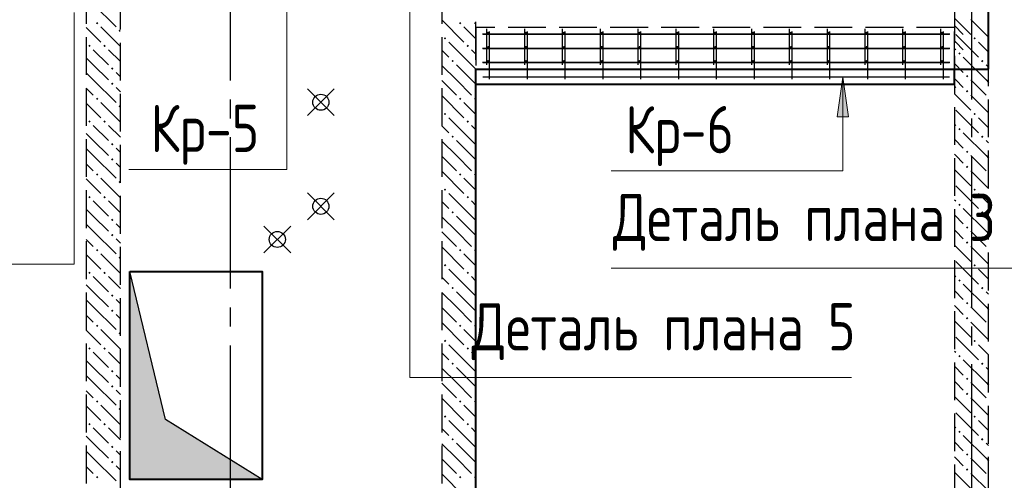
# Model space of a CAD drawing. Header units: millimetres. Extents: x 40580 to 1167576, y -220995 to 81020.
# Tile 61 of 256: x 308066 to 313272, y -108532 to -106097. Entities that reach past the tile are written whole.
import ezdxf

# ---------------------------------------------------------------- set-up
doc = ezdxf.new("R2010")
doc.units = ezdxf.units.MM
for name, pattern in [('______2', [270, 200, -70]), ('______5', [1100, 800, -100, 100, -100]), ('CENTER', [2, 1.25, -0.25, 0.25, -0.25])]:
    doc.linetypes.add(name, pattern=pattern)
for name, color, linetype in [('ЖБ Балка Вышележаща', 7, 'Continuous'), ('Тонкие', 7, 'Continuous'), ('ФВ-2', 7, 'Continuous')]:
    doc.layers.add(name, color=color, linetype=linetype)
doc.layers.add('ЖБ Балка Нижележащая', color=7, linetype='______2', true_color=0x656565)
doc.layers.add('ЖБ Стена верхний уровень', color=7, linetype='______2', true_color=0x656565)
for name, color, linetype, lineweight in [('ОСИ', 7, 'CENTER', 15), ('Основная', 7, 'Continuous', 40), ('Позиционная метка номер позиции', 7, 'Continuous', 13), ('Примечания', 7, 'Continuous', 13), ('Размерная линия_ общее', 7, 'Continuous', 25), ('Фоновоя арматура У1', 52, 'Continuous', 25), ('Фоновоя арматура Х1', 52, 'Continuous', 25)]:
    doc.layers.add(name, color=color, linetype=linetype, lineweight=lineweight)
doc.styles.add('GOST 2.304', font='isocpeur.ttf', dxfattribs={"width": 0.8})

msp = doc.modelspace()

# ---------------------------------------------------------------- hatches: boundary and pattern name
at = {"layer": 'ЖБ Стена верхний уровень', "linetype": 'Continuous', "lineweight": -3, "transparency": 33554687}
for points in [[(308468.7, -106115.3), (308475.3, -106108.8), (308481.7, -106115.3), (308475.3, -106121.8)], [(308588.7, -106155.3), (308595.2, -106148.8), (308598.3, -106151.9), (308598.3, -106158.7), (308595.2, -106161.8)], [(310388.7, -106115.3), (310395.2, -106108.8), (310401.7, -106115.3), (310395.2, -106121.8)], [(310468.7, -106115.3), (310475.3, -106108.8), (310478.3, -106111.9), (310478.3, -106118.7), (310475.3, -106121.8)], [(310308.7, -106195.3), (310315.2, -106188.8), (310321.7, -106195.3), (310315.2, -106201.8)], [(313108.7, -106195.3), (313115.2, -106188.8), (313121.7, -106195.3), (313115.2, -106201.8)], [(308428.7, -106235.3), (308435.2, -106228.8), (308441.7, -106235.3), (308435.2, -106241.8)], [(308508.7, -106235.3), (308515.2, -106228.8), (308521.7, -106235.3), (308515.2, -106241.8)], [(310428.7, -106235.3), (310435.2, -106228.8), (310441.7, -106235.3), (310435.2, -106241.8)], [(313028.7, -106275.3), (313035.2, -106268.8), (313041.7, -106275.3), (313035.2, -106281.8)], [(308548.7, -106355.3), (308555.2, -106348.8), (308561.7, -106355.3), (308555.2, -106361.8)], [(310348.7, -106315.3), (310355.2, -106308.8), (310361.7, -106315.3), (310355.2, -106321.8)], [(313148.7, -106315.3), (313155.2, -106308.8), (313161.7, -106315.3), (313155.2, -106321.8)], [(313068.7, -106395.3), (313075.3, -106388.8), (313081.7, -106395.3), (313075.3, -106401.8)], [(308548.7, -106435.3), (308555.2, -106428.8), (308561.7, -106435.3), (308555.2, -106441.8)], [(308468.7, -106515.3), (308475.3, -106508.8), (308481.7, -106515.3), (308475.3, -106521.8)], [(310388.7, -106515.3), (310395.2, -106508.8), (310401.7, -106515.3), (310395.2, -106521.8)], [(310468.7, -106515.3), (310475.3, -106508.8), (310478.3, -106511.9), (310478.3, -106518.7), (310475.3, -106521.8)], [(313068.7, -106475.3), (313075.3, -106468.8), (313081.7, -106475.3), (313075.3, -106481.8)], [(308588.7, -106555.3), (308595.2, -106548.8), (308598.3, -106551.9), (308598.3, -106558.7), (308595.2, -106561.8)], [(310308.7, -106595.3), (310315.2, -106588.8), (310321.7, -106595.3), (310315.2, -106601.8)], [(313108.7, -106595.3), (313115.2, -106588.8), (313121.7, -106595.3), (313115.2, -106601.8)], [(308428.7, -106635.3), (308435.2, -106628.8), (308441.7, -106635.3), (308435.2, -106641.8)], [(308508.7, -106635.3), (308515.2, -106628.8), (308521.7, -106635.3), (308515.2, -106641.8)], [(310428.7, -106635.3), (310435.2, -106628.8), (310441.7, -106635.3), (310435.2, -106641.8)], [(313028.7, -106675.3), (313035.2, -106668.8), (313041.7, -106675.3), (313035.2, -106681.8)], [(310348.7, -106715.3), (310355.2, -106708.8), (310361.7, -106715.3), (310355.2, -106721.8)], [(313148.7, -106715.3), (313155.2, -106708.8), (313161.7, -106715.3), (313155.2, -106721.8)], [(308548.7, -106755.3), (308555.2, -106748.8), (308561.7, -106755.3), (308555.2, -106761.8)], [(313068.7, -106795.3), (313075.3, -106788.8), (313081.7, -106795.3), (313075.3, -106801.8)], [(308548.7, -106835.3), (308555.2, -106828.8), (308561.7, -106835.3), (308555.2, -106841.8)], [(313068.7, -106875.3), (313075.3, -106868.8), (313081.7, -106875.3), (313075.3, -106881.8)], [(308468.7, -106915.3), (308475.3, -106908.8), (308481.7, -106915.3), (308475.3, -106921.8)], [(310388.7, -106915.3), (310395.2, -106908.8), (310401.7, -106915.3), (310395.2, -106921.8)], [(310468.7, -106915.3), (310475.3, -106908.8), (310478.3, -106911.9), (310478.3, -106918.7), (310475.3, -106921.8)], [(308588.7, -106955.3), (308595.2, -106948.8), (308598.3, -106951.9), (308598.3, -106958.7), (308595.2, -106961.8)], [(308428.7, -107035.3), (308435.2, -107028.8), (308441.7, -107035.3), (308435.2, -107041.8)], [(308508.7, -107035.3), (308515.2, -107028.8), (308521.7, -107035.3), (308515.2, -107041.8)], [(310308.7, -106995.3), (310315.2, -106988.8), (310321.7, -106995.3), (310315.2, -107001.8)], [(310428.7, -107035.3), (310435.2, -107028.8), (310441.7, -107035.3), (310435.2, -107041.8)], [(313108.7, -106995.3), (313115.2, -106988.8), (313121.7, -106995.3), (313115.2, -107001.8)], [(313028.7, -107075.3), (313035.2, -107068.8), (313041.7, -107075.3), (313035.2, -107081.8)], [(310348.7, -107115.3), (310355.2, -107108.8), (310361.7, -107115.3), (310355.2, -107121.8)], [(313148.7, -107115.3), (313155.2, -107108.8), (313161.7, -107115.3), (313155.2, -107121.8)], [(308548.7, -107155.3), (308555.2, -107148.8), (308561.7, -107155.3), (308555.2, -107161.8)], [(313068.7, -107195.3), (313075.3, -107188.8), (313081.7, -107195.3), (313075.3, -107201.8)], [(308548.7, -107235.3), (308555.2, -107228.8), (308561.7, -107235.3), (308555.2, -107241.8)], [(313068.7, -107275.3), (313075.3, -107268.8), (313081.7, -107275.3), (313075.3, -107281.8)], [(308468.7, -107315.3), (308475.3, -107308.8), (308481.7, -107315.3), (308475.3, -107321.8)], [(310388.7, -107315.3), (310395.2, -107308.8), (310401.7, -107315.3), (310395.2, -107321.8)], [(310468.7, -107315.3), (310475.3, -107308.8), (310478.3, -107311.9), (310478.3, -107318.8), (310475.3, -107321.8)], [(308588.7, -107355.3), (308595.2, -107348.8), (308598.3, -107351.9), (308598.3, -107358.7), (308595.2, -107361.8)], [(310308.7, -107395.3), (310315.2, -107388.8), (310321.7, -107395.3), (310315.2, -107401.8)], [(313108.7, -107395.3), (313115.2, -107388.8), (313121.7, -107395.3), (313115.2, -107401.8)], [(308428.7, -107435.3), (308435.2, -107428.8), (308441.7, -107435.3), (308435.2, -107441.8)], [(308508.7, -107435.3), (308515.2, -107428.8), (308521.7, -107435.3), (308515.2, -107441.8)], [(310428.7, -107435.3), (310435.2, -107428.8), (310441.7, -107435.3), (310435.2, -107441.8)], [(313028.7, -107475.3), (313035.2, -107468.8), (313041.7, -107475.3), (313035.2, -107481.8)], [(308548.7, -107555.3), (308555.2, -107548.8), (308561.7, -107555.3), (308555.2, -107561.8)], [(310348.7, -107515.3), (310355.2, -107508.8), (310361.7, -107515.3), (310355.2, -107521.8)], [(313148.7, -107515.3), (313155.2, -107508.8), (313161.7, -107515.3), (313155.2, -107521.8)], [(313068.7, -107595.3), (313075.3, -107588.8), (313081.7, -107595.3), (313075.3, -107601.8)], [(308548.7, -107635.3), (308555.2, -107628.8), (308561.7, -107635.3), (308555.2, -107641.8)], [(308468.7, -107715.3), (308475.3, -107708.8), (308481.7, -107715.3), (308475.3, -107721.8)], [(310388.7, -107715.3), (310395.2, -107708.8), (310401.7, -107715.3), (310395.2, -107721.8)], [(310468.7, -107715.3), (310475.3, -107708.8), (310478.3, -107711.9), (310478.3, -107718.8), (310475.3, -107721.8)], [(313068.7, -107675.3), (313075.3, -107668.8), (313081.7, -107675.3), (313075.3, -107681.8)], [(308588.7, -107755.3), (308595.2, -107748.8), (308598.3, -107751.9), (308598.3, -107758.7), (308595.2, -107761.8)], [(310308.7, -107795.3), (310315.2, -107788.8), (310321.7, -107795.3), (310315.2, -107801.8)], [(313108.7, -107795.3), (313115.2, -107788.8), (313121.7, -107795.3), (313115.2, -107801.8)], [(308428.7, -107835.3), (308435.2, -107828.8), (308441.7, -107835.3), (308435.2, -107841.8)], [(308508.7, -107835.3), (308515.2, -107828.8), (308521.7, -107835.3), (308515.2, -107841.8)], [(310428.7, -107835.3), (310435.2, -107828.8), (310441.7, -107835.3), (310435.2, -107841.8)], [(310348.7, -107915.3), (310355.2, -107908.8), (310361.7, -107915.3), (310355.2, -107921.8)], [(313028.7, -107875.3), (313035.2, -107868.8), (313041.7, -107875.3), (313035.2, -107881.8)], [(313148.7, -107915.3), (313155.2, -107908.8), (313161.7, -107915.3), (313155.2, -107921.8)], [(308548.7, -107955.3), (308555.2, -107948.8), (308561.7, -107955.3), (308555.2, -107961.8)], [(313068.7, -107995.3), (313075.3, -107988.8), (313081.7, -107995.3), (313075.3, -108001.8)], [(308548.7, -108035.3), (308555.2, -108028.8), (308561.7, -108035.3), (308555.2, -108041.8)], [(313068.7, -108075.3), (313075.3, -108068.8), (313081.7, -108075.3), (313075.3, -108081.8)], [(308468.7, -108115.3), (308475.3, -108108.8), (308481.7, -108115.3), (308475.3, -108121.8)], [(310388.7, -108115.3), (310395.2, -108108.8), (310401.7, -108115.3), (310395.2, -108121.8)], [(310468.7, -108115.3), (310475.3, -108108.8), (310478.3, -108111.9), (310478.3, -108118.8), (310475.3, -108121.8)], [(308588.7, -108155.3), (308595.2, -108148.8), (308598.3, -108151.9), (308598.3, -108158.7), (308595.2, -108161.8)], [(308428.7, -108235.3), (308435.2, -108228.8), (308441.7, -108235.3), (308435.2, -108241.8)], [(308508.7, -108235.3), (308515.2, -108228.8), (308521.7, -108235.3), (308515.2, -108241.8)], [(310308.7, -108195.3), (310315.2, -108188.8), (310321.7, -108195.3), (310315.2, -108201.8)], [(310428.7, -108235.3), (310435.2, -108228.8), (310441.7, -108235.3), (310435.2, -108241.8)], [(313108.7, -108195.3), (313115.2, -108188.8), (313121.7, -108195.3), (313115.2, -108201.8)], [(313028.7, -108275.3), (313035.2, -108268.8), (313041.7, -108275.3), (313035.2, -108281.8)], [(310348.7, -108315.3), (310355.2, -108308.8), (310361.7, -108315.3), (310355.2, -108321.8)], [(313148.7, -108315.3), (313155.2, -108308.8), (313161.7, -108315.3), (313155.2, -108321.8)], [(308548.7, -108355.3), (308555.2, -108348.8), (308561.7, -108355.3), (308555.2, -108361.8)], [(308548.7, -108435.3), (308555.2, -108428.8), (308561.7, -108435.3), (308555.2, -108441.8)], [(313068.7, -108395.3), (313075.3, -108388.8), (313081.7, -108395.3), (313075.3, -108401.8)], [(313068.7, -108475.3), (313075.3, -108468.8), (313081.7, -108475.3), (313075.3, -108481.8)], [(308468.7, -108515.3), (308475.3, -108508.8), (308481.7, -108515.3), (308475.3, -108521.8)], [(310388.7, -108515.3), (310395.2, -108508.8), (310401.7, -108515.3), (310395.2, -108521.8)], [(310468.7, -108515.3), (310475.3, -108508.8), (310478.3, -108511.9), (310478.3, -108518.8), (310475.3, -108521.8)]]:
    msp.add_hatch(color=7, dxfattribs=at).paths.add_polyline_path(points, flags=16)
at = {"layer": 'Позиционная метка номер позиции', "linetype": 'Continuous', "lineweight": 13, "transparency": 33554687}
msp.add_hatch(color=7, dxfattribs=at).paths.add_polyline_path([(312388, -106610.6), (312418, -106400.6), (312448, -106610.6)], flags=16)
at = {"layer": 'ФВ-2'}
h = msp.add_hatch(color=256, dxfattribs=at)
h.dxf.hatch_style = 1
h.paths.add_polyline_path([(308742.4, -107819.2), (308836.4, -108210), (309348.3, -108528.4), (308668.3, -108528.4)])
h.paths.add_polyline_path([(308742.4, -107819.2), (308668.3, -108528.4), (308648.3, -108528.4), (308648.3, -107428.4)])

# ---------------------------------------------------------------- linework, layer by layer
for centre in [(309658.3, -106533.4), (309658.3, -107083.4), (309428.2, -107258.4)]:
    msp.add_circle(centre, 42.5)
at = {"layer": 'ЖБ Балка Вышележаща', "color": 7, "linetype": 'Continuous', "lineweight": -3, "transparency": 33554687}
msp.add_line((310478.3, -106358.4), (310478.3, -106438.4), dxfattribs=at)
at = {"layer": 'ЖБ Балка Нижележащая', "color": 251, "linetype": '______2', "lineweight": -3, "true_color": 0x656565, "transparency": 33554687}
for p, q in [((313008.3, -106138.4), (310478.3, -106138.4)), ((310478.3, -106138.4), (310478.3, -106358.4)), ((313008.3, -106358.4), (313008.3, -106138.4))]:
    msp.add_line(p, q, dxfattribs=at)
at = {"layer": 'ЖБ Стена верхний уровень', "color": 251, "linetype": '______2', "lineweight": -3, "true_color": 0x656565, "transparency": 33554687}
for p, q in [((310478.3, -109818.4), (310478.3, -104668.4)), ((313008.3, -104668.4), (313008.3, -109818.4)), ((313188.3, -110498.4), (313188.3, -104668.4)), ((308418.3, -105918.4), (308418.3, -110318.4)), ((308598.3, -108578.4), (308598.3, -105918.4)), ((310298.3, -105918.4), (310298.3, -108578.4))]:
    msp.add_line(p, q, dxfattribs=at)
at = {"layer": 'ЖБ Стена верхний уровень', "color": 9, "linetype": 'Continuous', "lineweight": -3, "true_color": 0xc7c7c7, "transparency": 33554687}
for p, q in [((308455.2, -106015.3), (308575.3, -106135.3)), ((313008.3, -106088.3), (313095.2, -106175.3)), ((313095.2, -106095.3), (313188.3, -106188.4)), ((308455.2, -106175.3), (308418.3, -106138.3)), ((308495.2, -106135.3), (308598.3, -106238.4)), ((310298.3, -106098.4), (310415.2, -106215.3)), ((310455.2, -106175.3), (310415.2, -106135.3)), ((313008.3, -106128.3), (313055.2, -106175.3)), ((308495.2, -106215.3), (308455.2, -106175.3)), ((310478.3, -106198.4), (310455.2, -106175.3)), ((313015.2, -106175.3), (313135.2, -106295.3)), ((310455.2, -106335.3), (310335.2, -106215.3)), ((313015.2, -106215.3), (313008.3, -106208.3)), ((313008.3, -106248.3), (313015.2, -106255.3)), ((313055.2, -106255.3), (313015.2, -106215.3)), ((313188.3, -106268.3), (313135.2, -106215.3)), ((308455.2, -106335.3), (308418.3, -106298.3)), ((308455.2, -106255.3), (308535.2, -106335.3)), ((308535.2, -106255.3), (308598.3, -106318.4)), ((310298.3, -106258.4), (310335.2, -106295.3)), ((310455.2, -106255.3), (310478.3, -106278.4)), ((313175.3, -106415.3), (313055.2, -106295.3)), ((308455.2, -106335.3), (308535.2, -106415.3)), ((310375.3, -106415.3), (310298.3, -106338.4)), ((310375.3, -106335.3), (310455.2, -106415.3)), ((310455.2, -106335.3), (310478.3, -106358.4)), ((313008.3, -106328.3), (313055.2, -106375.3)), ((313175.3, -106335.3), (313188.3, -106348.3)), ((308418.3, -106378.3), (308455.2, -106415.3)), ((308598.3, -106398.4), (308575.3, -106375.3)), ((313015.2, -106415.3), (313008.3, -106408.3)), ((308418.3, -106458.3), (308455.2, -106495.3)), ((308455.2, -106415.3), (308575.3, -106535.3)), ((308575.3, -106455.3), (308598.3, -106478.4)), ((310298.3, -106418.4), (310375.3, -106495.3)), ((310375.3, -106415.3), (310455.2, -106495.3)), ((310455.2, -106415.3), (310478.3, -106438.4)), ((313008.3, -106448.3), (313015.2, -106455.3)), ((313055.2, -106455.3), (313015.2, -106415.3)), ((313095.2, -106415.3), (313175.3, -106495.3)), ((313175.3, -106415.3), (313188.3, -106428.3)), ((310298.3, -106498.4), (310415.2, -106615.3)), ((313008.3, -106488.3), (313095.2, -106575.3)), ((313095.2, -106495.3), (313188.3, -106588.4)), ((308455.2, -106575.3), (308418.3, -106538.3)), ((308495.2, -106535.3), (308598.3, -106638.4)), ((310455.2, -106575.3), (310415.2, -106535.3)), ((308495.2, -106615.3), (308455.2, -106575.3)), ((310455.2, -106735.3), (310335.2, -106615.3)), ((310478.3, -106598.4), (310455.2, -106575.3)), ((313015.2, -106575.3), (313135.2, -106695.3)), ((313188.3, -106668.3), (313135.2, -106615.3)), ((308455.2, -106655.3), (308535.2, -106735.3)), ((308535.2, -106655.3), (308598.3, -106718.4)), ((310298.3, -106658.4), (310335.2, -106695.3)), ((310455.2, -106655.3), (310478.3, -106678.4)), ((313008.3, -106648.3), (313015.2, -106655.3)), ((308455.2, -106735.3), (308418.3, -106698.3)), ((313175.3, -106815.3), (313055.2, -106695.3)), ((308455.2, -106735.3), (308535.2, -106815.3)), ((310375.3, -106815.3), (310298.3, -106738.4)), ((310375.3, -106735.3), (310455.2, -106815.3)), ((310455.2, -106735.3), (310478.3, -106758.4)), ((313008.3, -106728.3), (313055.2, -106775.3)), ((313175.3, -106735.3), (313188.3, -106748.3)), ((308418.3, -106778.3), (308455.2, -106815.3)), ((308455.2, -106815.3), (308575.3, -106935.3)), ((308598.3, -106798.4), (308575.3, -106775.3)), ((310298.3, -106818.4), (310375.3, -106895.3)), ((310375.3, -106815.3), (310455.2, -106895.3)), ((310455.2, -106815.3), (310478.3, -106838.4)), ((313015.2, -106815.3), (313008.3, -106808.3)), ((313055.2, -106855.3), (313015.2, -106815.3)), ((313095.2, -106815.3), (313175.3, -106895.3)), ((313175.3, -106815.3), (313188.3, -106828.3)), ((308418.3, -106858.3), (308455.2, -106895.3)), ((308575.3, -106855.3), (308598.3, -106878.4)), ((310298.3, -106898.4), (310415.2, -107015.3)), ((313008.3, -106888.3), (313095.2, -106975.3)), ((313095.2, -106895.3), (313188.3, -106988.4)), ((308455.2, -106975.3), (308418.3, -106938.3)), ((308495.2, -107015.3), (308455.2, -106975.3)), ((308495.2, -106935.3), (308598.3, -107038.4)), ((310455.2, -106975.3), (310415.2, -106935.3)), ((310478.3, -106998.4), (310455.2, -106975.3)), ((313015.2, -106975.3), (313135.2, -107095.3)), ((310455.2, -107135.3), (310335.2, -107015.3)), ((313188.3, -107068.3), (313135.2, -107015.3)), ((308455.2, -107055.3), (308535.2, -107135.3)), ((308535.2, -107055.3), (308598.3, -107118.4)), ((310298.3, -107058.4), (310335.2, -107095.3)), ((310455.2, -107055.3), (310478.3, -107078.4)), ((313008.3, -107048.3), (313015.2, -107055.3)), ((308455.2, -107135.3), (308418.3, -107098.3)), ((308455.2, -107135.3), (308535.2, -107215.3)), ((310375.3, -107135.3), (310455.2, -107215.3)), ((310455.2, -107135.3), (310478.3, -107158.4)), ((313008.3, -107128.3), (313055.2, -107175.3)), ((313175.3, -107215.3), (313055.2, -107095.3)), ((313175.3, -107135.3), (313188.3, -107148.3)), ((308418.3, -107178.3), (308455.2, -107215.3)), ((308598.3, -107198.4), (308575.3, -107175.3)), ((310375.3, -107215.3), (310298.3, -107138.4)), ((308455.2, -107215.3), (308575.3, -107335.3)), ((310298.3, -107218.4), (310375.3, -107295.3)), ((310375.3, -107215.3), (310455.2, -107295.3)), ((310455.2, -107215.3), (310478.3, -107238.4)), ((313015.2, -107215.3), (313008.3, -107208.3)), ((313055.2, -107255.3), (313015.2, -107215.3)), ((313095.2, -107215.3), (313175.3, -107295.3)), ((313175.3, -107215.3), (313188.3, -107228.3)), ((308418.3, -107258.3), (308455.2, -107295.3)), ((308575.3, -107255.3), (308598.3, -107278.4)), ((313008.3, -107288.3), (313095.2, -107375.3)), ((308455.2, -107375.3), (308418.3, -107338.3)), ((308495.2, -107335.3), (308598.3, -107438.4)), ((310298.3, -107298.4), (310415.2, -107415.3)), ((310455.2, -107375.3), (310415.2, -107335.3)), ((313095.2, -107295.3), (313188.3, -107388.4)), ((308495.2, -107415.3), (308455.2, -107375.3)), ((310478.3, -107398.4), (310455.2, -107375.3)), ((313015.2, -107375.3), (313135.2, -107495.3)), ((310455.2, -107535.3), (310335.2, -107415.3)), ((313008.3, -107448.3), (313015.2, -107455.3)), ((313188.3, -107468.3), (313135.2, -107415.3)), ((308455.2, -107535.3), (308418.3, -107498.3)), ((308455.2, -107455.3), (308535.2, -107535.3)), ((308535.2, -107455.3), (308598.3, -107518.4)), ((310298.3, -107458.4), (310335.2, -107495.3)), ((310455.2, -107455.3), (310478.3, -107478.4)), ((313175.3, -107615.3), (313055.2, -107495.3)), ((308455.2, -107535.3), (308535.2, -107615.3)), ((310375.3, -107615.3), (310298.3, -107538.4)), ((310375.3, -107535.3), (310455.2, -107615.3)), ((310455.2, -107535.3), (310478.3, -107558.4)), ((313008.3, -107528.3), (313055.2, -107575.3)), ((313175.3, -107535.3), (313188.3, -107548.3)), ((308418.3, -107578.3), (308455.2, -107615.3)), ((308598.3, -107598.4), (308575.3, -107575.3)), ((308418.3, -107658.3), (308455.2, -107695.3)), ((308455.2, -107615.3), (308575.3, -107735.3)), ((308575.3, -107655.3), (308598.3, -107678.4)), ((310298.3, -107618.4), (310375.3, -107695.3)), ((310375.3, -107615.3), (310455.2, -107695.3)), ((310455.2, -107615.3), (310478.3, -107638.4)), ((313015.2, -107615.3), (313008.3, -107608.3)), ((313055.2, -107655.3), (313015.2, -107615.3)), ((313095.2, -107615.3), (313175.3, -107695.3)), ((313175.3, -107615.3), (313188.3, -107628.3)), ((310298.3, -107698.4), (310415.2, -107815.3)), ((313008.3, -107688.3), (313095.2, -107775.3)), ((313095.2, -107695.3), (313188.3, -107788.4)), ((308455.2, -107775.3), (308418.3, -107738.3)), ((308495.2, -107735.3), (308598.3, -107838.4)), ((310455.2, -107775.3), (310415.2, -107735.3)), ((308495.2, -107815.3), (308455.2, -107775.3)), ((310478.3, -107798.4), (310455.2, -107775.3)), ((313015.2, -107775.3), (313135.2, -107895.3)), ((308455.2, -107855.3), (308535.2, -107935.3)), ((308535.2, -107855.3), (308598.3, -107918.4)), ((310298.3, -107858.4), (310335.2, -107895.3)), ((310455.2, -107935.3), (310335.2, -107815.3)), ((310455.2, -107855.3), (310478.3, -107878.4)), ((313008.3, -107848.3), (313015.2, -107855.3)), ((313188.3, -107868.3), (313135.2, -107815.3)), ((308455.2, -107935.3), (308418.3, -107898.3)), ((313175.3, -108015.3), (313055.2, -107895.3)), ((308455.2, -107935.3), (308535.2, -108015.3)), ((310375.3, -108015.3), (310298.3, -107938.4)), ((310375.3, -107935.3), (310455.2, -108015.3)), ((310455.2, -107935.3), (310478.3, -107958.4)), ((313008.3, -107928.3), (313055.2, -107975.3)), ((313175.3, -107935.3), (313188.3, -107948.3)), ((308418.3, -107978.3), (308455.2, -108015.3)), ((308455.2, -108015.3), (308575.3, -108135.3)), ((308598.3, -107998.4), (308575.3, -107975.3)), ((310298.3, -108018.4), (310375.3, -108095.3)), ((310375.3, -108015.3), (310455.2, -108095.3)), ((310455.2, -108015.3), (310478.3, -108038.4)), ((313015.2, -108015.3), (313008.3, -108008.3)), ((313055.2, -108055.3), (313015.2, -108015.3)), ((313095.2, -108015.3), (313175.3, -108095.3)), ((313175.3, -108015.3), (313188.3, -108028.3)), ((308418.3, -108058.3), (308455.2, -108095.3)), ((308575.3, -108055.3), (308598.3, -108078.4)), ((310298.3, -108098.4), (310415.2, -108215.3)), ((313008.3, -108088.3), (313095.2, -108175.3)), ((313095.2, -108095.3), (313188.3, -108188.4)), ((308455.2, -108175.3), (308418.3, -108138.3)), ((308495.2, -108215.3), (308455.2, -108175.3)), ((308495.2, -108135.3), (308598.3, -108238.4)), ((310455.2, -108175.3), (310415.2, -108135.3)), ((310478.3, -108198.4), (310455.2, -108175.3)), ((313015.2, -108175.3), (313135.2, -108295.3)), ((310455.2, -108335.3), (310335.2, -108215.3)), ((313188.3, -108268.3), (313135.2, -108215.3)), ((308455.2, -108255.3), (308535.2, -108335.3)), ((308535.2, -108255.3), (308598.3, -108318.4)), ((310298.3, -108258.4), (310335.2, -108295.3)), ((310455.2, -108255.3), (310478.3, -108278.4)), ((313008.3, -108248.3), (313015.2, -108255.3)), ((308455.2, -108335.3), (308418.3, -108298.3)), ((313008.3, -108328.3), (313055.2, -108375.3)), ((313175.3, -108415.3), (313055.2, -108295.3)), ((308418.3, -108378.3), (308455.2, -108415.3)), ((308455.2, -108335.3), (308535.2, -108415.3)), ((308598.3, -108398.4), (308575.3, -108375.3)), ((310375.3, -108415.3), (310298.3, -108338.4)), ((310375.3, -108335.3), (310455.2, -108415.3)), ((310455.2, -108335.3), (310478.3, -108358.4)), ((313175.3, -108335.3), (313188.3, -108348.3)), ((308455.2, -108415.3), (308575.3, -108535.3)), ((310298.3, -108418.4), (310375.3, -108495.3)), ((310375.3, -108415.3), (310455.2, -108495.3)), ((310455.2, -108415.3), (310478.3, -108438.4)), ((313015.2, -108415.3), (313008.3, -108408.3)), ((313055.2, -108455.3), (313015.2, -108415.3)), ((313095.2, -108415.3), (313175.3, -108495.3)), ((313175.3, -108415.3), (313188.3, -108428.3)), ((308418.3, -108458.3), (308455.2, -108495.3)), ((308575.3, -108455.3), (308598.3, -108478.4)), ((313008.3, -108488.3), (313095.2, -108575.3)), ((310298.3, -108498.4), (310415.2, -108615.3)), ((313095.2, -108495.3), (313188.3, -108588.4))]:
    msp.add_line(p, q, dxfattribs=at)
at = {"layer": 'ОСИ', "color": 8, "linetype": '______5', "lineweight": -3, "transparency": 33554687}
for p, q in [((313098.3, -102418.4), (313098.3, -112918.4)), ((309178.3, -103418.4), (309178.3, -112918.4))]:
    msp.add_line(p, q, dxfattribs=at)
at = {"layer": 'Основная', "transparency": 33554687}
for p, q in [((313188.3, -106358.4), (313188.3, -104718.4)), ((310478.3, -110498.4), (310478.3, -106358.4)), ((310478.3, -106358.4), (313188.3, -106358.4)), ((313008.3, -106438.4), (313008.3, -106358.4)), ((310478.3, -106438.4), (313008.3, -106438.4))]:
    msp.add_line(p, q, dxfattribs=at)
msp.add_lwpolyline([(308648.3, -107428.4), (309348.3, -107428.4), (309348.3, -108528.4), (308648.3, -108528.4)], close=True, dxfattribs=at)
at = {"layer": 'Позиционная метка номер позиции', "color": 7, "linetype": 'Continuous', "lineweight": 13, "transparency": 33554687}
for p, q in [((312388, -106610.6), (312418, -106400.6)), ((312418, -106400.6), (312418, -106400.6)), ((312418, -106400.6), (312418, -106400.6)), ((312418, -106400.6), (312418, -106400.6)), ((312418, -106400.6), (312448, -106610.6)), ((312448, -106610.6), (312388, -106610.6)), ((312418, -106610.6), (312418, -106625.6))]:
    msp.add_line(p, q, dxfattribs=at)
for points in [[(309238.3, -104354.4), (309478.3, -104594.4), (309478.3, -106888.4), (308643.9, -106888.4)], [(309718.3, -104354.4), (309478.3, -104594.4), (309478.3, -106888.4), (308643.9, -106888.4)], [(312418, -106400.6), (312418, -106895.4), (311193.9, -106895.4)]]:
    msp.add_lwpolyline(points, dxfattribs=at)
at = {"layer": 'Примечания', "color": 7, "linetype": 'Continuous', "lineweight": 13, "transparency": 33554687}
for p, q in [((309729, -106462.7), (309587.6, -106604.1)), ((309729, -106604.1), (309587.6, -106462.7)), ((309729, -107012.7), (309587.6, -107154.1)), ((309729, -107154.1), (309587.6, -107012.7)), ((309498.9, -107187.7), (309357.5, -107329.2)), ((309498.9, -107329.2), (309357.5, -107187.7))]:
    msp.add_line(p, q, dxfattribs=at)
for points in [[(313010.8, -104845.9), (313333.9, -104845.9), (313333.9, -107410.4), (311193.9, -107410.4)], [(310128.2, -104998.4), (310128.2, -107988.4), (312463.6, -107988.4)], [(308353.3, -106058.4), (308353.3, -107388.4), (305983.3, -107388.4)]]:
    msp.add_lwpolyline(points, dxfattribs=at)
at = {"layer": 'Размерная линия_ общее', "color": 7, "linetype": 'Continuous', "lineweight": 18, "transparency": 33554687}
for p, q in [((309711.3, -106480.4), (309605.3, -106586.5)), ((309711.3, -106586.5), (309605.3, -106480.4)), ((309711.3, -107030.4), (309605.3, -107136.5)), ((309711.3, -107136.5), (309605.3, -107030.4)), ((309481.2, -107205.4), (309375.2, -107311.5)), ((309481.2, -107311.5), (309375.2, -107205.4))]:
    msp.add_line(p, q, dxfattribs=at)
at = {"layer": 'Тонкие'}
for p, q in [((308836.4, -108210), (308648.3, -107428.4)), ((309348.3, -108528.4), (308836.4, -108210))]:
    msp.add_line(p, q, dxfattribs=at)
at = {"layer": 'Фоновоя арматура У1', "color": 7, "linetype": 'Continuous', "lineweight": 25, "transparency": 33554687}
for p, q in [((310536.3, -106335.4), (310536.3, -106144.4)), ((310736.3, -106335.4), (310736.3, -106144.4)), ((310936.3, -106335.4), (310936.3, -106144.4)), ((311136.3, -106335.4), (311136.3, -106144.4)), ((311336.3, -106335.4), (311336.3, -106144.4)), ((311536.3, -106335.4), (311536.3, -106144.4)), ((311736.3, -106335.4), (311736.3, -106144.4)), ((311936.3, -106335.4), (311936.3, -106144.4)), ((312136.3, -106335.4), (312136.3, -106144.4)), ((312336.3, -106335.4), (312336.3, -106144.4)), ((312536.3, -106335.4), (312536.3, -106144.4)), ((312736.3, -106335.4), (312736.3, -106144.4)), ((312936.3, -106335.4), (312936.3, -106144.4)), ((310550.3, -106410.4), (310550.3, -106159.6)), ((310750.3, -106410.4), (310750.3, -106159.6)), ((310950.3, -106410.4), (310950.3, -106159.6)), ((311150.3, -106410.4), (311150.3, -106159.6)), ((311350.3, -106410.4), (311350.3, -106159.6)), ((311550.3, -106410.4), (311550.3, -106159.6)), ((311750.3, -106410.4), (311750.3, -106159.6)), ((311950.3, -106410.4), (311950.3, -106159.6)), ((312150.3, -106410.4), (312150.3, -106159.6)), ((312350.3, -106410.4), (312350.3, -106159.6)), ((312550.3, -106410.4), (312550.3, -106159.6)), ((312750.3, -106410.4), (312750.3, -106159.6)), ((312950.3, -106410.4), (312950.3, -106159.6))]:
    msp.add_line(p, q, dxfattribs=at)
for centre in [(310543.3, -106166.4), (310743.3, -106166.4), (310943.3, -106166.4), (311143.3, -106166.4), (311343.3, -106166.4), (311543.3, -106166.4), (311743.3, -106166.4), (311943.3, -106166.4), (312143.3, -106166.4), (312343.3, -106166.4), (312543.3, -106166.4), (312743.3, -106166.4), (312943.3, -106166.4), (310543.3, -106241.4), (310743.3, -106241.4), (310943.3, -106241.4), (311143.3, -106241.4), (311343.3, -106241.4), (311543.3, -106241.4), (311743.3, -106241.4), (311943.3, -106241.4), (312143.3, -106241.4), (312343.3, -106241.4), (312543.3, -106241.4), (312743.3, -106241.4), (312943.3, -106241.4), (310543.3, -106316.4), (310743.3, -106316.4), (310943.3, -106316.4), (311143.3, -106316.4), (311343.3, -106316.4), (311543.3, -106316.4), (311743.3, -106316.4), (311943.3, -106316.4), (312143.3, -106316.4), (312343.3, -106316.4), (312543.3, -106316.4), (312743.3, -106316.4), (312943.3, -106316.4)]:
    msp.add_circle(centre, 3, dxfattribs=at)
at = {"layer": 'Фоновоя арматура Х1', "color": 7, "linetype": 'Continuous', "lineweight": 25, "transparency": 33554687}
for p, q in [((312984.3, -106173.4), (310512.3, -106173.4)), ((312984.3, -106173.4), (310512.3, -106173.4)), ((312982.3, -106175.4), (310514.3, -106175.4)), ((312984.3, -106248.4), (310512.3, -106248.4)), ((312984.3, -106248.4), (310512.3, -106248.4)), ((312982.3, -106250.4), (310514.3, -106250.4)), ((312984.3, -106323.4), (310512.3, -106323.4)), ((312984.3, -106323.4), (310512.3, -106323.4)), ((312982.3, -106325.4), (310514.3, -106325.4)), ((312982.3, -106400.4), (310514.3, -106400.4)), ((312982.3, -106400.6), (310514.3, -106400.6))]:
    msp.add_line(p, q, dxfattribs=at)

# ---------------------------------------------------------------- texts
at = {"layer": 'Примечания', "color": 7, "linetype": 'Continuous', "lineweight": 25, "transparency": 33554687, "char_height": 250, "attachment_point": 7, "style": 'GOST 2.304'}
for s, insert, width in [('Деталь\\~плана\\~3', (305146, -106718.7), 2132.446), ('Кр-5', (308757.7, -106864), 711.255), ('Кр-6', (311267.8, -106870.9), 728.955), ('Деталь\\~плана\\~2', (305975, -107296.8), 2150.159), ('Деталь\\~плана\\~3', (311202.2, -107318.7), 2132.452), ('Деталь\\~плана\\~5', (310455.3, -107896.8), 2132.452)]:
    msp.add_mtext(s, dxfattribs=dict(at, insert=insert, width=width))

doc.saveas('drawing.dxf')
